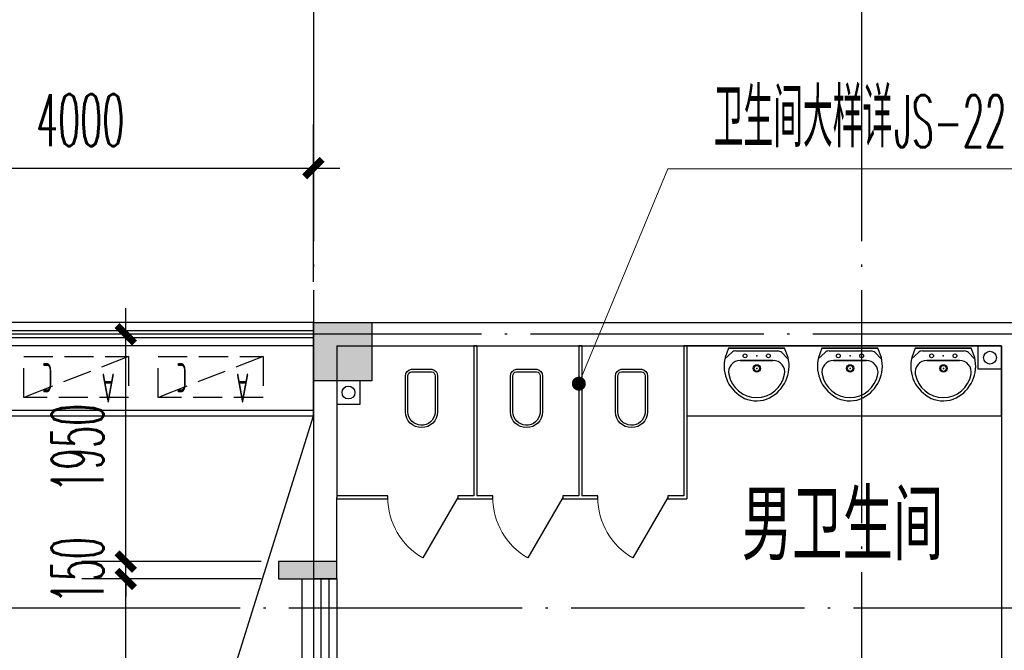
# Model space of a CAD drawing. Extents: x 1779708 to 7299578, y -1121471 to 88434.
# Tile 252 of 256: x 4455098 to 4463540, y -938455 to -933043. Entities that reach past the tile are written whole.
import ezdxf

# ---------------------------------------------------------------- set-up
doc = ezdxf.new("R2010")
doc.units = 0
doc.header["$LTSCALE"] = 1000
doc.header["$MEASUREMENT"] = 0
doc.linetypes.add('DASH', pattern=[0.35, 0.25, -0.1])
doc.linetypes.add('DOTE', pattern=[2.42, 2, -0.2, 0.02, -0.2])
doc.layers.get('0').update_dxf_attribs({"linetype": 'CONTINUOUS'})
doc.layers.get('Defpoints').update_dxf_attribs({"linetype": 'CONTINUOUS'})
for name, color, linetype in [('11111111111111111111111111111', 50, 'DASH'), ('DIM_污水', 3, 'CONTINUOUS'), ('DOTE', 1, 'DOTE'), ('LATRINE', 6, 'CONTINUOUS'), ('LVTRY', 6, 'CONTINUOUS'), ('P_PS_DIM', 1, 'CONTINUOUS'), ('PUB_DIM', 3, 'CONTINUOUS'), ('PUB_TEXT', 7, 'CONTINUOUS'), ('SPACE', 7, 'CONTINUOUS'), ('WALL', 255, 'CONTINUOUS'), ('WINDOW', 2, 'CONTINUOUS'), ('WINDOW_TEXT', 7, 'CONTINUOUS'), ('修改', 6, 'CONTINUOUS'), ('墙柱', 2, 'CONTINUOUS'), ('室外构件', 4, 'CONTINUOUS'), ('栏杆', 6, 'CONTINUOUS'), ('看线', 3, 'CONTINUOUS'), ('空调机位表示', 70, 'CONTINUOUS')]:
    doc.layers.add(name, color=color, linetype=linetype)
doc.layers.add('DIM_ELEV', color=3, linetype='CONTINUOUS', lineweight=13)
doc.styles.add('_TCH_DIM', font='SIMPLEX.shx', dxfattribs={"width": 0.7, "bigfont": 'GBCBIG.shx'})
doc.styles.add('_TCH_DIM_T3', font='SIMPLEX.shx', dxfattribs={"width": 0.494118, "bigfont": 'GBCBIG.shx'})
doc.styles.add('_TCH_SPACE', font='SIMPLEX', dxfattribs={"height": 5, "bigfont": 'GBCBIG'})
doc.styles.add('_TCH_WINDOW', font='SIMPLEX', dxfattribs={"height": 3.5, "bigfont": 'GBCBIG'})
doc.styles.get("Standard").update_dxf_attribs({"font": 'GBENOR', "bigfont": 'GBCBIG'})
doc.dimstyles.new('_TCH_ARCH&&150', dxfattribs={"dimtxt": 446.25, "dimasz": 150, "dimexe": 375, "dimexo": 450, "dimgap": 189.375, "dimtad": 1, "dimdec": 0, "dimzin": 0, "dimdsep": 46, "dimtxsty": '_TCH_DIM_T3', "dimblk": 'ARCHTICK', "dimcen": 0.09, "dimdle": 225, "dimclrt": 7, "dimazin": 2, "dimtfac": 1, "dimtdec": 0, "dimtix": 1, "dimtmove": 2, "dimatfit": 3, "dimfxl": 250, "dimtolj": 1, "dimtzin": 0, "dimarcsym": 0})

# ---------------------------------------------------------------- blocks, each defined once
blk = doc.blocks.new('A$C159220C3')
at = {"layer": 'DOTE'}
for p, q in [((17600, 149200), (17600, 7200)), ((22300, 149200), (22300, 7200)), ((86800, 134300), (7200, 134300)), ((36330, 131950), (7200, 131950))]:
    blk.add_line(p, q, dxfattribs=at)
blk = doc.blocks.new('A$C46E9187A')
at = {"layer": '空调机位表示', "linetype": 'DASH'}
blk.add_lwpolyline([(0, 0), (0, 350), (900, 350), (900, 0)], close=True, dxfattribs=at)
blk.add_lwpolyline([(0, 0), (900, 350)], dxfattribs=at)
at = {"layer": '空调机位表示', "width": 0.6}
for s, p in [('A', (117.7, 145)), ('C', (650.6, 55.4))]:
    blk.add_text(s, height=250, dxfattribs=at).set_placement(p)
blk = doc.blocks.new('a1')
at = {"layer": '11111111111111111111111111111'}
for p, q in [((59122, 49135.6), (59122, 48935.6)), ((59322, 49135.6), (59122, 49135.6)), ((59322, 48935.6), (59322, 49135.6)), ((59122, 48935.6), (59322, 48935.6))]:
    blk.add_line(p, q, dxfattribs=at)
blk = doc.blocks.new('$WINLIB2D$00000001')
at = {"color": 0}
for points in [[(-0.5, 0.5), (-0.5, -0.5)], [(-0.5, 0.5), (0.5, 0.5)], [(0.5, -0.5), (0.5, 0.5)], [(0.5, 0.1667), (-0.5, 0.1667)], [(0.5, -0.1667), (-0.5, -0.1667)], [(-0.5, -0.5), (0.5, -0.5)]]:
    blk.add_lwpolyline(points, dxfattribs=at)
blk = doc.blocks.new('_ArchTick')
at = {"color": 0, "linetype": 'ByBlock', "const_width": 0.4}
blk.add_lwpolyline([(-0.5, -0.5), (0.5, 0.5)], dxfattribs=at)
blk = doc.blocks.new('*D5016')
at = {"layer": 'Defpoints', "color": 0, "transparency": 16777216}
for p in [(4456007.2, -935743.3), (4457617.1, -935743.3), (4457617.1, -937693.3)]:
    blk.add_point(p, dxfattribs=at)
at = {"layer": 'PUB_DIM', "color": 0, "lineweight": -2, "transparency": 16777216}
for p, q in [((4456007.2, -937918.3), (4456007.2, -935518.3)), ((4457167.1, -935743.3), (4455632.2, -935743.3)), ((4457167.1, -937693.3), (4455632.2, -937693.3))]:
    blk.add_line(p, q, dxfattribs=at)
at = {"layer": 'PUB_DIM', "color": 0, "lineweight": -2, "transparency": 16777216, "xscale": 150, "yscale": 150, "zscale": 150}
for p, rotation in [((4456007.2, -935743.3), 90), ((4456007.2, -937693.3), 270)]:
    blk.add_blockref('_ArchTick', p, dxfattribs=dict(at, rotation=rotation))
at = {"layer": 'PUB_DIM', "color": 7, "transparency": 16777216, "insert": (4455594.7, -936718.3), "char_height": 446.25, "attachment_point": 5, "rotation": 90, "style": '_TCH_DIM_T3'}
blk.add_mtext('\\A1;1950', dxfattribs=at)
blk = doc.blocks.new('*D5017')
at = {"layer": 'Defpoints', "color": 0, "transparency": 16777216}
for p in [(4456007.2, -937693.3), (4457617.1, -937693.3), (4457617.1, -937843.3)]:
    blk.add_point(p, dxfattribs=at)
at = {"layer": 'PUB_DIM', "color": 0, "lineweight": -2, "transparency": 16777216}
for p, q in [((4456007.2, -937693.3), (4456007.2, -937543.3)), ((4457167.1, -937693.3), (4455632.2, -937693.3)), ((4456007.2, -937843.3), (4456007.2, -937693.3)), ((4457167.1, -937843.3), (4455632.2, -937843.3)), ((4456007.2, -937843.3), (4456007.2, -937993.3))]:
    blk.add_line(p, q, dxfattribs=at)
at = {"layer": 'PUB_DIM', "color": 0, "lineweight": -2, "transparency": 16777216, "xscale": 150, "yscale": 150, "zscale": 150}
for p, rotation in [((4456007.2, -937693.3), 270), ((4456007.2, -937843.3), 90)]:
    blk.add_blockref('_ArchTick', p, dxfattribs=dict(at, rotation=rotation))
at = {"layer": 'PUB_DIM', "color": 7, "transparency": 16777216, "insert": (4455594.7, -937768.3), "char_height": 446.25, "attachment_point": 5, "rotation": 90, "style": '_TCH_DIM_T3'}
blk.add_mtext('\\A1;150', dxfattribs=at)
blk = doc.blocks.new('*D5018')
at = {"layer": 'Defpoints', "color": 0, "transparency": 16777216}
for p in [(4456007.2, -937843.3), (4457617.1, -937843.3), (4457617.1, -942143.3)]:
    blk.add_point(p, dxfattribs=at)
at = {"layer": 'PUB_DIM', "color": 0, "lineweight": -2, "transparency": 16777216}
for p, q in [((4456007.2, -942368.3), (4456007.2, -937618.3)), ((4457167.1, -937843.3), (4455632.2, -937843.3)), ((4457167.1, -942143.3), (4455632.2, -942143.3))]:
    blk.add_line(p, q, dxfattribs=at)
at = {"layer": 'PUB_DIM', "color": 0, "lineweight": -2, "transparency": 16777216, "xscale": 150, "yscale": 150, "zscale": 150}
for p, rotation in [((4456007.2, -937843.3), 90), ((4456007.2, -942143.3), 270)]:
    blk.add_blockref('_ArchTick', p, dxfattribs=dict(at, rotation=rotation))
at = {"layer": 'PUB_DIM', "color": 7, "transparency": 16777216, "insert": (4455594.7, -939993.3), "char_height": 446.25, "attachment_point": 5, "rotation": 90, "style": '_TCH_DIM_T3'}
blk.add_mtext('\\A1;4300', dxfattribs=at)
blk = doc.blocks.new('*D5031')
at = {"layer": 'Defpoints', "color": 0, "transparency": 16777216}
for p in [(4457617.1, -934317.1), (4453617.1, -935743.3), (4457617.1, -935743.3)]:
    blk.add_point(p, dxfattribs=at)
at = {"layer": 'PUB_DIM', "color": 0, "lineweight": -2, "transparency": 16777216}
for p, q in [((4453617.1, -935293.3), (4453617.1, -933942.1)), ((4457617.1, -935293.3), (4457617.1, -933942.1)), ((4453392.1, -934317.1), (4457842.1, -934317.1))]:
    blk.add_line(p, q, dxfattribs=at)
at = {"layer": 'PUB_DIM', "color": 0, "lineweight": -2, "transparency": 16777216, "xscale": 150, "yscale": 150, "zscale": 150, "rotation": 180}
blk.add_blockref('_ArchTick', (4453617.1, -934317.1), dxfattribs=at)
at = {"layer": 'PUB_DIM', "color": 0, "lineweight": -2, "transparency": 16777216, "xscale": 150, "yscale": 150, "zscale": 150}
blk.add_blockref('_ArchTick', (4457617.1, -934317.1), dxfattribs=at)
at = {"layer": 'PUB_DIM', "color": 7, "transparency": 16777216, "insert": (4455617.1, -933904.6), "char_height": 446.25, "attachment_point": 5, "style": '_TCH_DIM_T3'}
blk.add_mtext('\\A1;4000', dxfattribs=at)
blk = doc.blocks.new('$TCHSYS$APDOOR2D')
blk.add_line((0.5, 0), (0, 0.866))
at = {"lineweight": 13}
blk.add_arc((0.5, 0), 1, 120, 180, dxfattribs=at)
blk = doc.blocks.new('$lvtry$00000178')
at = {"color": 0}
for p, q in [((-238.4, 0), (238.4, 0)), ((-214.1, -36.1), (-272.1, -90.6)), ((-179.8, -22.5), (180.1, -22.5)), ((215.7, -37.5), (268.3, -90.8)), ((-141.7, -105.2), (140.2, -105.2)), ((140.2, -105.2), (-141.7, -105.2))]:
    blk.add_line(p, q, dxfattribs=at)
blk.add_lwpolyline([(-103.6, -429.7, 0.224698), (110.4, -425.4, 0.348046), (268.9, -78.5), (239.5, 0), (-241.3, 0), (-270.7, -78.5, 0.356844)], format="xyb", close=True, dxfattribs=at)
for centre, radius in [((-100, -65), 16.3), ((100, -65), 16.3), ((1.4, -172.5), 31.6)]:
    blk.add_circle(centre, radius, dxfattribs=at)
at = {"color": 0, "lineweight": 13}
blk.add_circle((1.4, -172.5), 23, dxfattribs=at)
at = {"color": 0}
for centre, radius, start, end in [((-179.8, -72.5), 50, 90, 133.18096), ((180.1, -72.5), 50, 44.56072, 90), ((-141.7, -205.2), 100, 90, 190.56023), ((140.2, -205.2), 100, 349.43977, 90), ((-0.7, -179), 243.4, 190.56023, 349.43977)]:
    blk.add_arc(centre, radius, start, end, dxfattribs=at)
for p in [(0, -65), (1.4, -172.5)]:
    blk.add_point(p, dxfattribs=at)
blk = doc.blocks.new('$plan$00001612')
for points in [[(135.1, 138), (442.4, 138, -0.388189), (501, 87.5), (501, -87.5, -0.388189), (442.4, -138), (135.1, -138, -0.97895)], [(443.1, -116.5), (125.4, -116.5, -0.936623), (135.3, 117.1), (442.8, 117.1, -0.381636), (480.2, 86.1), (480.2, -86.3, -0.399536)]]:
    blk.add_lwpolyline(points, format="xyb", close=True)
blk.add_lwpolyline([(195.5, 117.1, 0, 0, 0.440649), (185.5, 107.5, 0, 0, 0), (185.4, -105.9, 0, 0, 0.411645), (194.1, -115.5, 1.5, 1.5, 0)], format="xyseb")

msp = doc.modelspace()

# ---------------------------------------------------------------- hatches: boundary and pattern name
at = {"layer": 'WALL'}
msp.add_hatch(color=256, dxfattribs=at).paths.add_polyline_path([(4457317.1, -937693.3), (4457317.1, -937843.3), (4457817.1, -937843.3), (4457817.1, -937693.3)])
at = {"layer": '墙柱'}
h = msp.add_hatch(color=256, dxfattribs=at)
h.paths.add_polyline_path([(4476347.1, -937943.3), (4476347.1, -938243.3), (4475447.1, -938243.3), (4475447.1, -937943.3)])
h.paths.add_polyline_path([(4474277.1, -935643.3), (4474877.1, -935643.3), (4474877.1, -936043.3), (4474277.1, -936043.3)])
h.paths.add_polyline_path([(4524317.1, -1005043.3), (4524917.1, -1005043.3), (4524917.1, -1005643.3), (4524317.1, -1005643.3)])
h.paths.add_polyline_path([(4516217.1, -1005043.3), (4516817.1, -1005043.3), (4516817.1, -1005643.3), (4516217.1, -1005643.3)])
h.paths.add_polyline_path([(4524317.1, -995843.3), (4524917.1, -995843.3), (4524917.1, -996443.3), (4524317.1, -996443.3)])
h.paths.add_polyline_path([(4516217.1, -995843.3), (4516817.1, -995843.3), (4516817.1, -996443.3), (4516217.1, -996443.3)])
h.paths.add_polyline_path([(4524317.1, -987243.3), (4524917.1, -987243.3), (4524917.1, -987843.3), (4524317.1, -987843.3)])
h.paths.add_polyline_path([(4516217.1, -987243.3), (4516817.1, -987243.3), (4516817.1, -987843.3), (4516217.1, -987843.3)])
h.paths.add_polyline_path([(4524317.1, -978043.3), (4524917.1, -978043.3), (4524917.1, -978643.3), (4524317.1, -978643.3)])
h.paths.add_polyline_path([(4516217.1, -978043.3), (4516817.1, -978043.3), (4516817.1, -978643.3), (4516217.1, -978643.3)])
h.paths.add_polyline_path([(4449717.1, -973843.3), (4450217.1, -973843.3), (4450217.1, -973343.3), (4449717.1, -973343.3)])
h.paths.add_polyline_path([(4449717.1, -967593.3), (4450217.1, -967593.3), (4450217.1, -967093.3), (4449717.1, -967093.3)])
h.paths.add_polyline_path([(4449717.1, -961043.3), (4450217.1, -961043.3), (4450217.1, -960543.3), (4449717.1, -960543.3)])
h.paths.add_polyline_path([(4524117.1, -932143.3), (4524817.1, -932143.3), (4524817.1, -932643.3), (4524117.1, -932643.3)])
h.paths.add_polyline_path([(4474067.1, -964543.3), (4474767.1, -964543.3), (4474767.1, -964043.3), (4474067.1, -964043.3)])
h.paths.add_polyline_path([(4516067.1, -932143.3), (4516767.1, -932143.3), (4516767.1, -932643.3), (4516067.1, -932643.3)])
h.paths.add_polyline_path([(4474067.1, -932143.3), (4474767.1, -932143.3), (4474767.1, -932643.3), (4474067.1, -932643.3)])
h.paths.add_polyline_path([(4449717.1, -955193.3), (4450217.1, -955193.3), (4450217.1, -954693.3), (4449717.1, -954693.3)])
h.paths.add_polyline_path([(4503717.1, -922843.3), (4504217.1, -922843.3), (4504217.1, -923343.3), (4503717.1, -923343.3)])
h.paths.add_polyline_path([(4465817.1, -973843.3), (4466317.1, -973843.3), (4466317.1, -973343.3), (4465817.1, -973343.3)])
h.paths.add_polyline_path([(4474117.1, -973843.3), (4474717.1, -973843.3), (4474717.1, -973343.3), (4474117.1, -973343.3)])
h.paths.add_polyline_path([(4491217.1, -964643.3), (4491817.1, -964643.3), (4491817.1, -964043.3), (4491217.1, -964043.3)])
h.paths.add_polyline_path([(4507717.1, -955843.3), (4508317.1, -955843.3), (4508317.1, -955243.3), (4507717.1, -955243.3)])
h.paths.add_polyline_path([(4462217.1, -967693.3), (4462717.1, -967693.3), (4462717.1, -966993.3), (4462217.1, -966993.3)])
h.paths.add_polyline_path([(4515917.1, -959943.3), (4516417.1, -959943.3), (4516417.1, -959443.3), (4515917.1, -959443.3)])
h.paths.add_polyline_path([(4465717.1, -935643.3), (4466317.1, -935643.3), (4466317.1, -936143.3), (4465717.1, -936143.3)])
h.paths.add_polyline_path([(4469917.1, -942243.3), (4470417.1, -942243.3), (4470417.1, -942743.3), (4469917.1, -942743.3)])
h.paths.add_polyline_path([(4469917.1, -948843.3), (4470417.1, -948843.3), (4470417.1, -949343.3), (4469917.1, -949343.3)])
h.paths.add_polyline_path([(4462217.1, -954593.3), (4462717.1, -954593.3), (4462717.1, -955293.3), (4462217.1, -955293.3)])
h.paths.add_polyline_path([(4469917.1, -961043.3), (4470417.1, -961043.3), (4470417.1, -960543.3), (4469917.1, -960543.3)])
h.paths.add_polyline_path([(4462217.1, -973843.3), (4462717.1, -973843.3), (4462717.1, -973343.3), (4462217.1, -973343.3)])
h.paths.add_polyline_path([(4504117.1, -947343.3), (4503617.1, -947343.3), (4503617.1, -947843.3), (4504117.1, -947843.3)])
h.paths.add_polyline_path([(4524117.1, -964543.3), (4524817.1, -964543.3), (4524817.1, -964043.3), (4524117.1, -964043.3)])
h.paths.add_polyline_path([(4457617.1, -935643.3), (4458117.1, -935643.3), (4458117.1, -936143.3), (4457617.1, -936143.3)])
h.paths.add_polyline_path([(4516067.1, -947243.3), (4516767.1, -947243.3), (4516767.1, -947843.3), (4516067.1, -947843.3)])
h.paths.add_polyline_path([(4524117.1, -947843.3), (4524817.1, -947843.3), (4524817.1, -947243.3), (4524117.1, -947243.3)])
h.paths.add_polyline_path([(4507717.1, -947843.3), (4508317.1, -947843.3), (4508317.1, -947243.3), (4507717.1, -947243.3)])
h.paths.add_polyline_path([(4515917.1, -955743.3), (4516417.1, -955743.3), (4516417.1, -955243.3), (4515917.1, -955243.3)])
h.paths.add_polyline_path([(4503617.1, -955743.3), (4504117.1, -955743.3), (4504117.1, -955243.3), (4503617.1, -955243.3)])
h.paths.add_polyline_path([(4499367.1, -935643.3), (4499867.1, -935643.3), (4499867.1, -936143.3), (4499367.1, -936143.3)])
h.paths.add_polyline_path([(4495417.1, -973843.3), (4495917.1, -973843.3), (4495917.1, -973343.3), (4495417.1, -973343.3)])
h.paths.add_polyline_path([(4491717.1, -961043.3), (4491217.1, -961043.3), (4491217.1, -960543.3), (4491717.1, -960543.3)])
h.paths.add_polyline_path([(4491717.1, -973843.3), (4491217.1, -973843.3), (4491217.1, -973343.3), (4491717.1, -973343.3)])
h.paths.add_polyline_path([(4474117.1, -961043.3), (4474617.1, -961043.3), (4474617.1, -960543.3), (4474117.1, -960543.3)])
h.paths.add_polyline_path([(4469917.1, -954693.3), (4470417.1, -954693.3), (4470417.1, -955193.3), (4469917.1, -955193.3)])
h.paths.add_polyline_path([(4462217.1, -960343.3), (4462717.1, -960343.3), (4462717.1, -961043.3), (4462217.1, -961043.3)])
h.paths.add_polyline_path([(4465717.1, -948843.3), (4466317.1, -948843.3), (4466317.1, -949343.3), (4465717.1, -949343.3)])
h.paths.add_polyline_path([(4457317.1, -948843.3), (4457917.1, -948843.3), (4457917.1, -949343.3), (4457317.1, -949343.3)])
h.paths.add_polyline_path([(4449717.1, -948843.3), (4450217.1, -948843.3), (4450217.1, -949343.3), (4449717.1, -949343.3)])
h.paths.add_polyline_path([(4465717.1, -942143.3), (4466317.1, -942143.3), (4466317.1, -942743.3), (4465717.1, -942743.3)])
h.paths.add_polyline_path([(4457617.1, -942143.3), (4458117.1, -942143.3), (4458117.1, -942743.3), (4457617.1, -942743.3)])
h.paths.add_polyline_path([(4524117.1, -961343.3), (4524817.1, -961343.3), (4524817.1, -960843.3), (4524117.1, -960843.3)])
h.paths.add_polyline_path([(4524317.1, -973843.3), (4524817.1, -973843.3), (4524817.1, -973343.3), (4524317.1, -973343.3)])
h.paths.add_polyline_path([(4516067.1, -964743.3), (4516767.1, -964743.3), (4516767.1, -964043.3), (4516067.1, -964043.3)])
h.paths.add_polyline_path([(4516017.1, -973843.3), (4516817.1, -973843.3), (4516817.1, -973343.3), (4516017.1, -973343.3)])
h.paths.add_polyline_path([(4507667.1, -964743.3), (4508367.1, -964743.3), (4508367.1, -964043.3), (4507667.1, -964043.3)])
h.paths.add_polyline_path([(4507717.1, -973843.3), (4508317.1, -973843.3), (4508317.1, -973343.3), (4507717.1, -973343.3)])
h.paths.add_polyline_path([(4499367.1, -961043.3), (4499867.1, -961043.3), (4499867.1, -960543.3), (4499367.1, -960543.3)])
h.paths.add_polyline_path([(4499267.1, -964543.3), (4499967.1, -964543.3), (4499967.1, -964043.3), (4499267.1, -964043.3)])
h.paths.add_polyline_path([(4499367.1, -973843.3), (4499867.1, -973843.3), (4499867.1, -973343.3), (4499367.1, -973343.3)])
h.paths.add_polyline_path([(4482317.1, -961043.3), (4482817.1, -961043.3), (4482817.1, -960543.3), (4482317.1, -960543.3)])
h.paths.add_polyline_path([(4482217.1, -964643.3), (4482817.1, -964643.3), (4482817.1, -964043.3), (4482217.1, -964043.3)])
h.paths.add_polyline_path([(4465717.1, -964643.3), (4466317.1, -964643.3), (4466317.1, -964043.3), (4465717.1, -964043.3)])
h.paths.add_polyline_path([(4482317.1, -973843.3), (4482817.1, -973843.3), (4482817.1, -973343.3), (4482317.1, -973343.3)])
h.paths.add_polyline_path([(4516067.1, -935643.3), (4516767.1, -935643.3), (4516767.1, -936243.3), (4516067.1, -936243.3)])
h.paths.add_polyline_path([(4524117.1, -922843.3), (4524817.1, -922843.3), (4524817.1, -923343.3), (4524117.1, -923343.3)])
h.paths.add_polyline_path([(4516117.1, -922843.3), (4516717.1, -922843.3), (4516717.1, -923343.3), (4516117.1, -923343.3)])
h.paths.add_polyline_path([(4507717.1, -935643.3), (4508317.1, -935643.3), (4508317.1, -936243.3), (4507717.1, -936243.3)])
h.paths.add_polyline_path([(4507667.1, -932143.3), (4508367.1, -932143.3), (4508367.1, -932643.3), (4507667.1, -932643.3)])
h.paths.add_polyline_path([(4507767.1, -922843.3), (4508267.1, -922843.3), (4508267.1, -923343.3), (4507767.1, -923343.3)])
h.paths.add_polyline_path([(4499317.1, -932043.3), (4499917.1, -932043.3), (4499917.1, -932643.3), (4499317.1, -932643.3)])
h.paths.add_polyline_path([(4499317.1, -922843.3), (4499917.1, -922843.3), (4499917.1, -923343.3), (4499317.1, -923343.3)])
h.paths.add_polyline_path([(4491217.1, -935643.3), (4491717.1, -935643.3), (4491717.1, -936143.3), (4491217.1, -936143.3)])
h.paths.add_polyline_path([(4491217.1, -932043.3), (4491817.1, -932043.3), (4491817.1, -932643.3), (4491217.1, -932643.3)])
h.paths.add_polyline_path([(4482317.1, -935643.3), (4482817.1, -935643.3), (4482817.1, -936143.3), (4482317.1, -936143.3)])
h.paths.add_polyline_path([(4482217.1, -932043.3), (4482817.1, -932043.3), (4482817.1, -932643.3), (4482217.1, -932643.3)])
h.paths.add_polyline_path([(4449217.1, -935343.3), (4449917.1, -935343.3), (4449917.1, -935843.3), (4449217.1, -935843.3)])
h.paths.add_polyline_path([(4449217.1, -932143.3), (4449917.1, -932143.3), (4449917.1, -932643.3), (4449217.1, -932643.3)])
h.paths.add_polyline_path([(4457267.1, -932143.3), (4457967.1, -932143.3), (4457967.1, -932643.3), (4457267.1, -932643.3)])
h.paths.add_polyline_path([(4465717.1, -932043.3), (4466317.1, -932043.3), (4466317.1, -932643.3), (4465717.1, -932643.3)])
h.paths.add_polyline_path([(4491217.1, -922843.3), (4491717.1, -922843.3), (4491717.1, -923343.3), (4491217.1, -923343.3)])
h.paths.add_polyline_path([(4482317.1, -922843.3), (4482817.1, -922843.3), (4482817.1, -923343.3), (4482317.1, -923343.3)])
h.paths.add_polyline_path([(4474117.1, -922843.3), (4474717.1, -922843.3), (4474717.1, -923343.3), (4474117.1, -923343.3)])
h.paths.add_polyline_path([(4465717.1, -922843.3), (4466317.1, -922843.3), (4466317.1, -923343.3), (4465717.1, -923343.3)])
h.paths.add_polyline_path([(4457267.1, -922843.3), (4457967.1, -922843.3), (4457967.1, -923343.3), (4457267.1, -923343.3)])
h.paths.add_polyline_path([(4449217.1, -922843.3), (4449717.1, -922843.3), (4449717.1, -923343.3), (4449217.1, -923343.3)])
h.paths.add_polyline_path([(4524117.1, -935643.3), (4524817.1, -935643.3), (4524817.1, -936243.3), (4524117.1, -936243.3)])
h.paths.add_polyline_path([(4449717.1, -1009843.3), (4450217.1, -1009843.3), (4450217.1, -1010343.3), (4449717.1, -1010343.3)])
h.paths.add_polyline_path([(4449717.1, -1016093.3), (4450217.1, -1016093.3), (4450217.1, -1016593.3), (4449717.1, -1016593.3)])
h.paths.add_polyline_path([(4449717.1, -1022643.3), (4450217.1, -1022643.3), (4450217.1, -1023143.3), (4449717.1, -1023143.3)])
h.paths.add_polyline_path([(4524117.1, -1051543.3), (4524817.1, -1051543.3), (4524817.1, -1051043.3), (4524117.1, -1051043.3)])
h.paths.add_polyline_path([(4474067.1, -1019143.3), (4474767.1, -1019143.3), (4474767.1, -1019643.3), (4474067.1, -1019643.3)])
h.paths.add_polyline_path([(4516067.1, -1051543.3), (4516767.1, -1051543.3), (4516767.1, -1051043.3), (4516067.1, -1051043.3)])
h.paths.add_polyline_path([(4474067.1, -1051543.3), (4474767.1, -1051543.3), (4474767.1, -1051043.3), (4474067.1, -1051043.3)])
h.paths.add_polyline_path([(4449717.1, -1028493.3), (4450217.1, -1028493.3), (4450217.1, -1028993.3), (4449717.1, -1028993.3)])
h.paths.add_polyline_path([(4476347.1, -1045743.3), (4476347.1, -1045443.3), (4475447.1, -1045443.3), (4475447.1, -1045743.3)])
h.paths.add_polyline_path([(4503717.1, -1060843.3), (4504217.1, -1060843.3), (4504217.1, -1060343.3), (4503717.1, -1060343.3)])
h.paths.add_polyline_path([(4465817.1, -1009843.3), (4466317.1, -1009843.3), (4466317.1, -1010343.3), (4465817.1, -1010343.3)])
h.paths.add_polyline_path([(4474117.1, -1009843.3), (4474717.1, -1009843.3), (4474717.1, -1010343.3), (4474117.1, -1010343.3)])
h.paths.add_polyline_path([(4491217.1, -1019043.3), (4491817.1, -1019043.3), (4491817.1, -1019643.3), (4491217.1, -1019643.3)])
h.paths.add_polyline_path([(4507717.1, -1027843.3), (4508317.1, -1027843.3), (4508317.1, -1028443.3), (4507717.1, -1028443.3)])
h.paths.add_polyline_path([(4462217.1, -1015993.3), (4462717.1, -1015993.3), (4462717.1, -1016693.3), (4462217.1, -1016693.3)])
h.paths.add_polyline_path([(4515917.1, -1023743.3), (4516417.1, -1023743.3), (4516417.1, -1024243.3), (4515917.1, -1024243.3)])
h.paths.add_polyline_path([(4465717.1, -1048043.3), (4466317.1, -1048043.3), (4466317.1, -1047543.3), (4465717.1, -1047543.3)])
h.paths.add_polyline_path([(4469917.1, -1041443.3), (4470417.1, -1041443.3), (4470417.1, -1040943.3), (4469917.1, -1040943.3)])
h.paths.add_polyline_path([(4469917.1, -1034843.3), (4470417.1, -1034843.3), (4470417.1, -1034343.3), (4469917.1, -1034343.3)])
h.paths.add_polyline_path([(4462217.1, -1029093.3), (4462717.1, -1029093.3), (4462717.1, -1028393.3), (4462217.1, -1028393.3)])
h.paths.add_polyline_path([(4469917.1, -1022643.3), (4470417.1, -1022643.3), (4470417.1, -1023143.3), (4469917.1, -1023143.3)])
h.paths.add_polyline_path([(4462217.1, -1009843.3), (4462717.1, -1009843.3), (4462717.1, -1010343.3), (4462217.1, -1010343.3)])
h.paths.add_polyline_path([(4504117.1, -1036343.3), (4503617.1, -1036343.3), (4503617.1, -1035843.3), (4504117.1, -1035843.3)])
h.paths.add_polyline_path([(4524117.1, -1019143.3), (4524817.1, -1019143.3), (4524817.1, -1019643.3), (4524117.1, -1019643.3)])
h.paths.add_polyline_path([(4457617.1, -1048043.3), (4458117.1, -1048043.3), (4458117.1, -1047543.3), (4457617.1, -1047543.3)])
h.paths.add_polyline_path([(4516067.1, -1036443.3), (4516767.1, -1036443.3), (4516767.1, -1035843.3), (4516067.1, -1035843.3)])
h.paths.add_polyline_path([(4524117.1, -1035843.3), (4524817.1, -1035843.3), (4524817.1, -1036443.3), (4524117.1, -1036443.3)])
h.paths.add_polyline_path([(4507717.1, -1035843.3), (4508317.1, -1035843.3), (4508317.1, -1036443.3), (4507717.1, -1036443.3)])
h.paths.add_polyline_path([(4515917.1, -1027943.3), (4516417.1, -1027943.3), (4516417.1, -1028443.3), (4515917.1, -1028443.3)])
h.paths.add_polyline_path([(4503617.1, -1027943.3), (4504117.1, -1027943.3), (4504117.1, -1028443.3), (4503617.1, -1028443.3)])
h.paths.add_polyline_path([(4499367.1, -1048043.3), (4499867.1, -1048043.3), (4499867.1, -1047543.3), (4499367.1, -1047543.3)])
h.paths.add_polyline_path([(4495417.1, -1009843.3), (4495917.1, -1009843.3), (4495917.1, -1010343.3), (4495417.1, -1010343.3)])
h.paths.add_polyline_path([(4491717.1, -1022643.3), (4491217.1, -1022643.3), (4491217.1, -1023143.3), (4491717.1, -1023143.3)])
h.paths.add_polyline_path([(4491717.1, -1009843.3), (4491217.1, -1009843.3), (4491217.1, -1010343.3), (4491717.1, -1010343.3)])
h.paths.add_polyline_path([(4474117.1, -1022643.3), (4474617.1, -1022643.3), (4474617.1, -1023143.3), (4474117.1, -1023143.3)])
h.paths.add_polyline_path([(4469917.1, -1028993.3), (4470417.1, -1028993.3), (4470417.1, -1028493.3), (4469917.1, -1028493.3)])
h.paths.add_polyline_path([(4462217.1, -1023343.3), (4462717.1, -1023343.3), (4462717.1, -1022643.3), (4462217.1, -1022643.3)])
h.paths.add_polyline_path([(4465717.1, -1034843.3), (4466317.1, -1034843.3), (4466317.1, -1034343.3), (4465717.1, -1034343.3)])
h.paths.add_polyline_path([(4457317.1, -1034843.3), (4457917.1, -1034843.3), (4457917.1, -1034343.3), (4457317.1, -1034343.3)])
h.paths.add_polyline_path([(4449717.1, -1034843.3), (4450217.1, -1034843.3), (4450217.1, -1034343.3), (4449717.1, -1034343.3)])
h.paths.add_polyline_path([(4465717.1, -1041543.3), (4466317.1, -1041543.3), (4466317.1, -1040943.3), (4465717.1, -1040943.3)])
h.paths.add_polyline_path([(4457617.1, -1041543.3), (4458117.1, -1041543.3), (4458117.1, -1040943.3), (4457617.1, -1040943.3)])
h.paths.add_polyline_path([(4524117.1, -1022343.3), (4524817.1, -1022343.3), (4524817.1, -1022843.3), (4524117.1, -1022843.3)])
h.paths.add_polyline_path([(4524317.1, -1009843.3), (4524817.1, -1009843.3), (4524817.1, -1010343.3), (4524317.1, -1010343.3)])
h.paths.add_polyline_path([(4516067.1, -1018943.3), (4516767.1, -1018943.3), (4516767.1, -1019643.3), (4516067.1, -1019643.3)])
h.paths.add_polyline_path([(4516017.1, -1009843.3), (4516817.1, -1009843.3), (4516817.1, -1010343.3), (4516017.1, -1010343.3)])
h.paths.add_polyline_path([(4507667.1, -1018943.3), (4508367.1, -1018943.3), (4508367.1, -1019643.3), (4507667.1, -1019643.3)])
h.paths.add_polyline_path([(4507717.1, -1009843.3), (4508317.1, -1009843.3), (4508317.1, -1010343.3), (4507717.1, -1010343.3)])
h.paths.add_polyline_path([(4499367.1, -1022643.3), (4499867.1, -1022643.3), (4499867.1, -1023143.3), (4499367.1, -1023143.3)])
h.paths.add_polyline_path([(4499267.1, -1019143.3), (4499967.1, -1019143.3), (4499967.1, -1019643.3), (4499267.1, -1019643.3)])
h.paths.add_polyline_path([(4499367.1, -1009843.3), (4499867.1, -1009843.3), (4499867.1, -1010343.3), (4499367.1, -1010343.3)])
h.paths.add_polyline_path([(4482317.1, -1022643.3), (4482817.1, -1022643.3), (4482817.1, -1023143.3), (4482317.1, -1023143.3)])
h.paths.add_polyline_path([(4482217.1, -1019043.3), (4482817.1, -1019043.3), (4482817.1, -1019643.3), (4482217.1, -1019643.3)])
h.paths.add_polyline_path([(4465717.1, -1019043.3), (4466317.1, -1019043.3), (4466317.1, -1019643.3), (4465717.1, -1019643.3)])
h.paths.add_polyline_path([(4482317.1, -1009843.3), (4482817.1, -1009843.3), (4482817.1, -1010343.3), (4482317.1, -1010343.3)])
h.paths.add_polyline_path([(4516067.1, -1048043.3), (4516767.1, -1048043.3), (4516767.1, -1047443.3), (4516067.1, -1047443.3)])
h.paths.add_polyline_path([(4524117.1, -1060843.3), (4524817.1, -1060843.3), (4524817.1, -1060343.3), (4524117.1, -1060343.3)])
h.paths.add_polyline_path([(4516117.1, -1060843.3), (4516717.1, -1060843.3), (4516717.1, -1060343.3), (4516117.1, -1060343.3)])
h.paths.add_polyline_path([(4507717.1, -1048043.3), (4508317.1, -1048043.3), (4508317.1, -1047443.3), (4507717.1, -1047443.3)])
h.paths.add_polyline_path([(4507667.1, -1051543.3), (4508367.1, -1051543.3), (4508367.1, -1051043.3), (4507667.1, -1051043.3)])
h.paths.add_polyline_path([(4507767.1, -1060843.3), (4508267.1, -1060843.3), (4508267.1, -1060343.3), (4507767.1, -1060343.3)])
h.paths.add_polyline_path([(4499317.1, -1051643.3), (4499917.1, -1051643.3), (4499917.1, -1051043.3), (4499317.1, -1051043.3)])
h.paths.add_polyline_path([(4499317.1, -1060843.3), (4499917.1, -1060843.3), (4499917.1, -1060343.3), (4499317.1, -1060343.3)])
h.paths.add_polyline_path([(4491217.1, -1048043.3), (4491717.1, -1048043.3), (4491717.1, -1047543.3), (4491217.1, -1047543.3)])
h.paths.add_polyline_path([(4491217.1, -1051643.3), (4491817.1, -1051643.3), (4491817.1, -1051043.3), (4491217.1, -1051043.3)])
h.paths.add_polyline_path([(4482317.1, -1048043.3), (4482817.1, -1048043.3), (4482817.1, -1047543.3), (4482317.1, -1047543.3)])
h.paths.add_polyline_path([(4474277.1, -1048043.3), (4474877.1, -1048043.3), (4474877.1, -1047643.3), (4474277.1, -1047643.3)])
h.paths.add_polyline_path([(4482217.1, -1051643.3), (4482817.1, -1051643.3), (4482817.1, -1051043.3), (4482217.1, -1051043.3)])
h.paths.add_polyline_path([(4449217.1, -1048343.3), (4449917.1, -1048343.3), (4449917.1, -1047843.3), (4449217.1, -1047843.3)])
h.paths.add_polyline_path([(4449217.1, -1051543.3), (4449917.1, -1051543.3), (4449917.1, -1051043.3), (4449217.1, -1051043.3)])
h.paths.add_polyline_path([(4457267.1, -1051543.3), (4457967.1, -1051543.3), (4457967.1, -1051043.3), (4457267.1, -1051043.3)])
h.paths.add_polyline_path([(4465717.1, -1051643.3), (4466317.1, -1051643.3), (4466317.1, -1051043.3), (4465717.1, -1051043.3)])
h.paths.add_polyline_path([(4491217.1, -1060843.3), (4491717.1, -1060843.3), (4491717.1, -1060343.3), (4491217.1, -1060343.3)])
h.paths.add_polyline_path([(4482317.1, -1060843.3), (4482817.1, -1060843.3), (4482817.1, -1060343.3), (4482317.1, -1060343.3)])
h.paths.add_polyline_path([(4474117.1, -1060843.3), (4474717.1, -1060843.3), (4474717.1, -1060343.3), (4474117.1, -1060343.3)])
h.paths.add_polyline_path([(4465717.1, -1060843.3), (4466317.1, -1060843.3), (4466317.1, -1060343.3), (4465717.1, -1060343.3)])
h.paths.add_polyline_path([(4457267.1, -1060843.3), (4457967.1, -1060843.3), (4457967.1, -1060343.3), (4457267.1, -1060343.3)])
h.paths.add_polyline_path([(4449217.1, -1060843.3), (4449717.1, -1060843.3), (4449717.1, -1060343.3), (4449217.1, -1060343.3)])
h.paths.add_polyline_path([(4524117.1, -1048043.3), (4524817.1, -1048043.3), (4524817.1, -1047443.3), (4524117.1, -1047443.3)])

# ---------------------------------------------------------------- linework, layer by layer
at = {"layer": 'DIM_ELEV'}
for p, q in [((4459892.1, -936167), (4460656.3, -934323.5)), ((4460656.3, -934323.5), (4463761.7, -934323.5))]:
    msp.add_line(p, q, dxfattribs=at)
at = {"layer": 'DIM_ELEV', "const_width": 60}
msp.add_lwpolyline([(4459880.6, -936194.7, 1), (4459903.6, -936139.3, 1)], format="xyb", close=True, dxfattribs=at)
at = {"layer": 'DIM_污水', "color": 2}
for centre in [(4463417.1, -935943.3), (4457917.1, -936243.3)]:
    msp.add_circle(centre, 55, dxfattribs=at)
at = {"layer": 'LATRINE'}
for p, q in [((4458992.1, -935843.3), (4458992.1, -937130.8)), ((4459017.1, -935843.3), (4458992.1, -935843.3)), ((4459017.1, -935843.3), (4459017.1, -937130.8)), ((4459892.1, -935843.3), (4459892.1, -937130.8)), ((4459917.1, -935843.3), (4459892.1, -935843.3)), ((4459917.1, -935843.3), (4459917.1, -937130.8)), ((4460792.1, -935843.3), (4460792.1, -937130.8)), ((4460817.1, -935843.3), (4460792.1, -935843.3)), ((4460817.1, -935843.3), (4460817.1, -937155.8)), ((4458254.6, -937130.8), (4457817.1, -937130.8)), ((4458254.6, -937155.8), (4458254.6, -937130.8)), ((4458992.1, -937130.8), (4458854.6, -937130.8)), ((4458854.6, -937130.8), (4458854.6, -937155.8)), ((4459154.6, -937130.8), (4459017.1, -937130.8)), ((4459154.6, -937155.8), (4459154.6, -937130.8)), ((4459892.1, -937130.8), (4459754.6, -937130.8)), ((4459754.6, -937130.8), (4459754.6, -937155.8)), ((4460054.6, -937130.8), (4459917.1, -937130.8)), ((4460054.6, -937155.8), (4460054.6, -937130.8)), ((4460792.1, -937130.8), (4460654.6, -937130.8)), ((4460654.6, -937130.8), (4460654.6, -937155.8)), ((4457817.1, -937155.8), (4458254.6, -937155.8)), ((4458854.6, -937155.8), (4459004.6, -937155.8)), ((4459004.6, -937155.8), (4459154.6, -937155.8)), ((4459754.6, -937155.8), (4459904.6, -937155.8)), ((4459904.6, -937155.8), (4460054.6, -937155.8)), ((4460654.6, -937155.8), (4460817.1, -937155.8))]:
    msp.add_line(p, q, dxfattribs=at)
at = {"layer": 'LVTRY'}
msp.add_lwpolyline([(4463517.1, -935843.3), (4460817.1, -935843.3), (4460817.1, -936443.3), (4463517.1, -936443.3), (4463517.1, -935843.3)], dxfattribs=at)
at = {"layer": 'WALL'}
for p, q in [((4457617.1, -935643.3), (4457617.1, -937143.3)), ((4457617.1, -935643.3), (4463617.1, -935643.3)), ((4457817.1, -935843.3), (4457817.1, -937143.3)), ((4457817.1, -935843.3), (4463517.1, -935843.3)), ((4463517.1, -935843.3), (4463517.1, -937643.3)), ((4457617.1, -937143.3), (4457617.1, -937843.3)), ((4457817.1, -937843.3), (4457817.1, -937143.3)), ((4463517.1, -937643.3), (4463517.1, -939843.3)), ((4457617.1, -937843.3), (4457817.1, -937843.3))]:
    msp.add_line(p, q, dxfattribs=at)
msp.add_lwpolyline([(4457317.1, -937693.3), (4457317.1, -937843.3), (4457817.1, -937843.3), (4457817.1, -937693.3), (4457317.1, -937693.3)], dxfattribs=at)
at = {"layer": '墙柱'}
msp.add_lwpolyline([(4457617.1, -935643.3), (4458117.1, -935643.3), (4458117.1, -936143.3), (4457617.1, -936143.3)], close=True, dxfattribs=at)
at = {"layer": '室外构件'}
msp.add_lwpolyline([(4449417.1, -948843.3), (4454486.1, -946456.2), (4457617.1, -936443.3)], dxfattribs=at)
at = {"layer": '栏杆'}
for p, q in [((4457617.1, -935643.3), (4449917.1, -935643.3)), ((4457617.1, -935843.3), (4449717.1, -935843.3))]:
    msp.add_line(p, q, dxfattribs=at)
for points in [[(4457617.1, -935713.3), (4453617.1, -935713.3)], [(4457617.1, -935773.3), (4453617.1, -935773.3)], [(4453617.1, -935843.3), (4453617.1, -936443.3), (4457617.1, -936443.3)], [(4453617.1, -935843.3), (4453617.1, -936393.3), (4457617.1, -936393.3)]]:
    msp.add_lwpolyline(points, dxfattribs=at)
msp.add_lwpolyline([(4453617.1, -936443.3), (4457617.1, -936443.3), (4457617.1, -935843.3), (4453617.1, -935843.3)], close=True, dxfattribs=at)
at = {"layer": '看线', "color": 190}
msp.add_line((4457517.1, -937843.3), (4457517.1, -946843.3), dxfattribs=at)

# ---------------------------------------------------------------- block references
at = {"layer": 'LATRINE', "xscale": 600, "yscale": -600, "zscale": 25}
for p, rotation in [((4458554.6, -937143.3), 1.40872651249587e-07), ((4459454.6, -937143.3), 1.40872651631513e-07), ((4460354.6, -937143.3), 1.40872651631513e-07)]:
    msp.add_blockref('$TCHSYS$APDOOR2D', p, dxfattribs=dict(at, rotation=rotation))
at = {"layer": 'LVTRY'}
for name, p, rotation in [('$lvtry$00000178', (4461417.1, -935863.3), 359.9999999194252), ('$lvtry$00000178', (4462217.1, -935863.3), 359.9999999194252), ('$lvtry$00000178', (4463017.1, -935863.3), 359.9999999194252), ('$plan$00001612', (4458543.6, -936544.3), 90), ('$plan$00001612', (4459443.6, -936544.3), 90), ('$plan$00001612', (4460343.6, -936544.3), 90)]:
    msp.add_blockref(name, p, dxfattribs=dict(at, rotation=rotation))
at = {"layer": 'P_PS_DIM', "color": 2, "xscale": -1}
msp.add_blockref('a1', (4522639.1, -984978.9), dxfattribs=at)
at = {"layer": 'P_PS_DIM', "color": 2}
msp.add_blockref('a1', (4398695.1, -985278.9), dxfattribs=at)
at = {"layer": 'WINDOW'}
ref = msp.add_blockref('$WINLIB2D$00000001', (4457717.1, -939993.3), dxfattribs=dict(at, xscale=4300, yscale=200, zscale=4300, rotation=270))
ref.add_attrib('A', 'LC4321', (4457427.7, -940765.8), dxfattribs={"layer": 'WINDOW_TEXT', "height": 446.25, "rotation": 90, "style": '_TCH_WINDOW', "width": 0.705882})
at = {"layer": '修改'}
msp.add_blockref('A$C159220C3', (4440017.1, -1070043.3), dxfattribs=at)
at = {"layer": '空调机位表示', "linetype": 'DASH', "rotation": 180}
for p in [(4456032.3, -935934.7), (4457184.3, -935934.7)]:
    msp.add_blockref('A$C46E9187A', p, dxfattribs=at)

# ---------------------------------------------------------------- texts
at = {"layer": 'PUB_TEXT', "color": 7, "style": '_TCH_DIM'}
for s, height, width, p in [('卫生间大样详', 506.38, 0.7, (4461048, -934138.1)), ('JS-22', 446.25, 0.494118, (4462596.2, -934138.1))]:
    msp.add_text(s, height=height, dxfattribs=dict(at, width=width)).set_placement(p)
at = {"layer": 'SPACE', "style": '_TCH_SPACE'}
msp.add_text('男卫生间', height=600, dxfattribs=at).set_placement((4461289.3, -937682.9))

# ---------------------------------------------------------------- dimensions: what is measured, and where the dimension line sits
at = {"layer": 'PUB_DIM'}
for p1, p2, distance, picture, middle in [((4453617.1, -935743.3), (4457617.1, -935743.3), 1426.2, '*D5031', (4455617.1, -933904.6)), ((4457617.1, -937693.3), (4457617.1, -935743.3), 1609.9, '*D5016', (4455594.7, -936718.3)), ((4457617.1, -937843.3), (4457617.1, -937693.3), 1609.9, '*D5017', (4455594.7, -937768.3)), ((4457617.1, -942143.3), (4457617.1, -937843.3), 1609.9, '*D5018', (4455594.7, -939993.3))]:
    dim = msp.add_aligned_dim(p1=p1, p2=p2, distance=distance, dimstyle='_TCH_ARCH&&150', dxfattribs=at)
    dim.commit()
    dim.dimension.update_dxf_attribs({"geometry": picture, "text_midpoint": middle})

doc.saveas('drawing.dxf')
